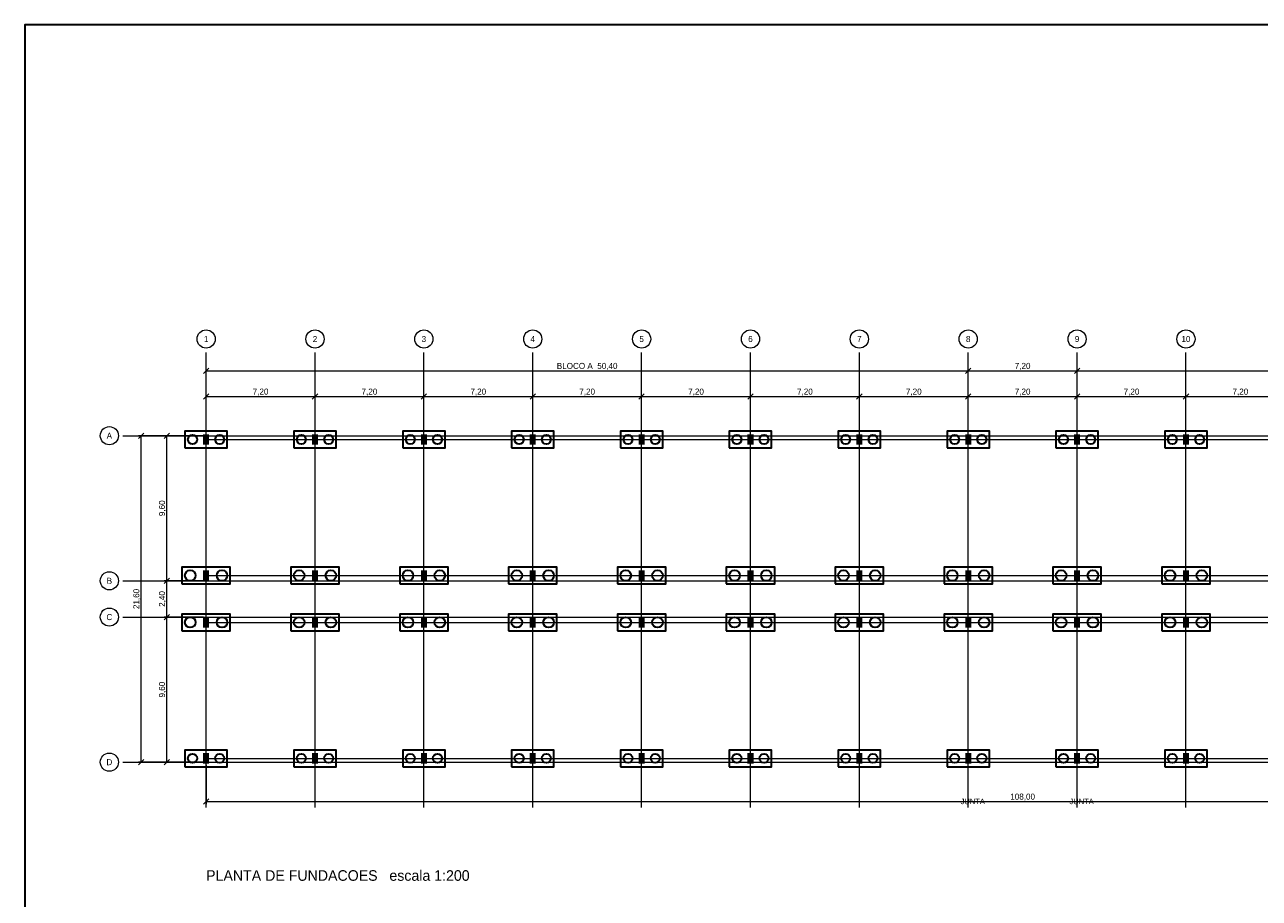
# Model space of a CAD drawing. Header units: metres. Extents: x -12 to 152, y -66 to 49.
# Tile 2 of 3: x -12 to 70, y -9 to 49. Entities that reach past the tile are written whole.
import ezdxf
from ezdxf.enums import TextEntityAlignment as Align

# ---------------------------------------------------------------- set-up
doc = ezdxf.new("R2010")
doc.units = ezdxf.units.M
for name, color, linetype, lineweight, true_color in [('COTA', 8, 'Continuous', 13, 0x6a6a6a), ('EIXO', 8, 'Continuous', 13, 0x6a6a6a), ('EST', 3, 'Continuous', 35, 0x15803d), ('INC', 1, 'Continuous', 40, 0xd11a1a)]:
    doc.layers.add(name, color=color, linetype=linetype, lineweight=lineweight, true_color=true_color)
for name, color, linetype, lineweight in [('FOLHA', 7, 'Continuous', 35), ('NOTA', 7, 'Continuous', 18), ('PILAR', 7, 'Continuous', 35)]:
    doc.layers.add(name, color=color, linetype=linetype, lineweight=lineweight)

msp = doc.modelspace()

# ---------------------------------------------------------------- hatches: boundary and pattern name
at = {"layer": 'PILAR'}
for points in [[(-0.2, 21), (0.2, 21), (0.2, 21.7), (-0.2, 21.7)], [(7, 21), (7.4, 21), (7.4, 21.7), (7, 21.7)], [(14.2, 21), (14.6, 21), (14.6, 21.7), (14.2, 21.7)], [(21.4, 21), (21.8, 21), (21.8, 21.7), (21.4, 21.7)], [(28.6, 21), (29, 21), (29, 21.7), (28.6, 21.7)], [(35.8, 21), (36.2, 21), (36.2, 21.7), (35.8, 21.7)], [(43, 21), (43.4, 21), (43.4, 21.7), (43, 21.7)], [(50.2, 21), (50.6, 21), (50.6, 21.7), (50.2, 21.7)], [(57.4, 21), (57.8, 21), (57.8, 21.7), (57.4, 21.7)], [(64.6, 21), (65, 21), (65, 21.7), (64.6, 21.7)], [(-0.2, 12), (0.2, 12), (0.2, 12.7), (-0.2, 12.7)], [(7, 12), (7.4, 12), (7.4, 12.7), (7, 12.7)], [(14.2, 12), (14.6, 12), (14.6, 12.7), (14.2, 12.7)], [(21.4, 12), (21.8, 12), (21.8, 12.7), (21.4, 12.7)], [(28.6, 12), (29, 12), (29, 12.7), (28.6, 12.7)], [(35.8, 12), (36.2, 12), (36.2, 12.7), (35.8, 12.7)], [(43, 12), (43.4, 12), (43.4, 12.7), (43, 12.7)], [(50.2, 12), (50.6, 12), (50.6, 12.7), (50.2, 12.7)], [(57.4, 12), (57.8, 12), (57.8, 12.7), (57.4, 12.7)], [(64.6, 12), (65, 12), (65, 12.7), (64.6, 12.7)], [(-0.2, 8.9), (0.2, 8.9), (0.2, 9.6), (-0.2, 9.6)], [(7, 8.9), (7.4, 8.9), (7.4, 9.6), (7, 9.6)], [(14.2, 8.9), (14.6, 8.9), (14.6, 9.6), (14.2, 9.6)], [(21.4, 8.9), (21.8, 8.9), (21.8, 9.6), (21.4, 9.6)], [(28.6, 8.9), (29, 8.9), (29, 9.6), (28.6, 9.6)], [(35.8, 8.9), (36.2, 8.9), (36.2, 9.6), (35.8, 9.6)], [(43, 8.9), (43.4, 8.9), (43.4, 9.6), (43, 9.6)], [(50.2, 8.9), (50.6, 8.9), (50.6, 9.6), (50.2, 9.6)], [(57.4, 8.9), (57.8, 8.9), (57.8, 9.6), (57.4, 9.6)], [(64.6, 8.9), (65, 8.9), (65, 9.6), (64.6, 9.6)], [(-0.2, -0.1), (0.2, -0.1), (0.2, 0.6), (-0.2, 0.6)], [(7, -0.1), (7.4, -0.1), (7.4, 0.6), (7, 0.6)], [(14.2, -0.1), (14.6, -0.1), (14.6, 0.6), (14.2, 0.6)], [(21.4, -0.1), (21.8, -0.1), (21.8, 0.6), (21.4, 0.6)], [(28.6, -0.1), (29, -0.1), (29, 0.6), (28.6, 0.6)], [(35.8, -0.1), (36.2, -0.1), (36.2, 0.6), (35.8, 0.6)], [(43, -0.1), (43.4, -0.1), (43.4, 0.6), (43, 0.6)], [(50.2, -0.1), (50.6, -0.1), (50.6, 0.6), (50.2, 0.6)], [(57.4, -0.1), (57.8, -0.1), (57.8, 0.6), (57.4, 0.6)], [(64.6, -0.1), (65, -0.1), (65, 0.6), (64.6, 0.6)]]:
    msp.add_hatch(color=7, dxfattribs=at).paths.add_polyline_path(points)

# ---------------------------------------------------------------- linework, layer by layer
at = {"layer": 'COTA'}
for p, q in [((-0.18, 25.72), (0.18, 26.08)), ((0, 21.78), (0, 26.08)), ((0, 25.9), (50.4, 25.9)), ((50.22, 25.72), (50.58, 26.08)), ((50.22, 25.72), (50.58, 26.08)), ((50.4, 21.78), (50.4, 26.08)), ((50.4, 21.78), (50.4, 26.08)), ((50.4, 25.9), (57.6, 25.9)), ((57.42, 25.72), (57.78, 26.08)), ((57.42, 25.72), (57.78, 26.08)), ((57.6, 21.78), (57.6, 26.08)), ((57.6, 21.78), (57.6, 26.08)), ((57.6, 25.9), (108, 25.9)), ((-0.18, 24.02), (0.18, 24.38)), ((0, 21.78), (0, 24.38)), ((0, 24.2), (7.2, 24.2)), ((7.02, 24.02), (7.38, 24.38)), ((7.02, 24.02), (7.38, 24.38)), ((7.2, 21.78), (7.2, 24.38)), ((7.2, 21.78), (7.2, 24.38)), ((7.2, 24.2), (14.4, 24.2)), ((14.22, 24.02), (14.58, 24.38)), ((14.22, 24.02), (14.58, 24.38)), ((14.4, 21.78), (14.4, 24.38)), ((14.4, 21.78), (14.4, 24.38)), ((14.4, 24.2), (21.6, 24.2)), ((21.42, 24.02), (21.78, 24.38)), ((21.42, 24.02), (21.78, 24.38)), ((21.6, 21.78), (21.6, 24.38)), ((21.6, 21.78), (21.6, 24.38)), ((21.6, 24.2), (28.8, 24.2)), ((28.62, 24.02), (28.98, 24.38)), ((28.62, 24.02), (28.98, 24.38)), ((28.8, 21.78), (28.8, 24.38)), ((28.8, 21.78), (28.8, 24.38)), ((28.8, 24.2), (36, 24.2)), ((35.82, 24.02), (36.18, 24.38)), ((35.82, 24.02), (36.18, 24.38)), ((36, 21.78), (36, 24.38)), ((36, 21.78), (36, 24.38)), ((36, 24.2), (43.2, 24.2)), ((43.02, 24.02), (43.38, 24.38)), ((43.02, 24.02), (43.38, 24.38)), ((43.2, 21.78), (43.2, 24.38)), ((43.2, 21.78), (43.2, 24.38)), ((43.2, 24.2), (50.4, 24.2)), ((50.22, 24.02), (50.58, 24.38)), ((50.22, 24.02), (50.58, 24.38)), ((50.4, 21.78), (50.4, 24.38)), ((50.4, 21.78), (50.4, 24.38)), ((50.4, 24.2), (57.6, 24.2)), ((57.42, 24.02), (57.78, 24.38)), ((57.42, 24.02), (57.78, 24.38)), ((57.6, 21.78), (57.6, 24.38)), ((57.6, 21.78), (57.6, 24.38)), ((57.6, 24.2), (64.8, 24.2)), ((64.62, 24.02), (64.98, 24.38)), ((64.62, 24.02), (64.98, 24.38)), ((64.8, 21.78), (64.8, 24.38)), ((64.8, 21.78), (64.8, 24.38)), ((64.8, 24.2), (72, 24.2)), ((-4.48, 21.42), (-4.12, 21.78)), ((-0.18, 21.6), (-4.48, 21.6)), ((-4.3, 0), (-4.3, 21.6)), ((-2.78, 21.42), (-2.42, 21.78)), ((-0.18, 21.6), (-2.78, 21.6)), ((-2.6, 12), (-2.6, 21.6)), ((-2.78, 11.82), (-2.42, 12.18)), ((-2.78, 11.82), (-2.42, 12.18)), ((-0.18, 12), (-2.78, 12)), ((-0.18, 12), (-2.78, 12)), ((-2.6, 9.6), (-2.6, 12)), ((-2.78, 9.42), (-2.42, 9.78)), ((-2.78, 9.42), (-2.42, 9.78)), ((-0.18, 9.6), (-2.78, 9.6)), ((-0.18, 9.6), (-2.78, 9.6)), ((-2.6, 0), (-2.6, 9.6)), ((-4.48, -0.18), (-4.12, 0.18)), ((-0.18, 0), (-4.48, 0)), ((-2.78, -0.18), (-2.42, 0.18)), ((-0.18, 0), (-2.78, 0)), ((0, -0.18), (0, -2.78)), ((-0.18, -2.78), (0.18, -2.42)), ((0, -2.6), (108, -2.6))]:
    msp.add_line(p, q, dxfattribs=at)
at = {"layer": 'EIXO'}
for p, q in [((0, -3), (0, 27.1)), ((7.2, -3), (7.2, 27.1)), ((14.4, -3), (14.4, 27.1)), ((21.6, -3), (21.6, 27.1)), ((28.8, -3), (28.8, 27.1)), ((36, -3), (36, 27.1)), ((43.2, -3), (43.2, 27.1)), ((50.4, -3), (50.4, 27.1)), ((57.6, -3), (57.6, 27.1)), ((64.8, -3), (64.8, 27.1)), ((-5.5, 21.6), (110.5, 21.6)), ((0, 21.35), (108, 21.35)), ((0, 12.35), (108, 12.35)), ((-5.5, 12), (110.5, 12)), ((-5.5, 9.6), (110.5, 9.6)), ((0, 9.25), (108, 9.25)), ((-5.5, 0), (110.5, 0)), ((0, 0.25), (108, 0.25))]:
    msp.add_line(p, q, dxfattribs=at)
for centre in [(0, 28), (7.2, 28), (14.4, 28), (21.6, 28), (28.8, 28), (36, 28), (43.2, 28), (50.4, 28), (57.6, 28), (64.8, 28), (-6.4, 21.6), (-6.4, 12), (-6.4, 9.6), (-6.4, 0)]:
    msp.add_circle(centre, 0.6, dxfattribs=at)
at = {"layer": 'EST'}
for points in [[(-1.4, 20.8), (1.4, 20.8), (1.4, 21.9), (-1.4, 21.9)], [(5.8, 20.8), (8.6, 20.8), (8.6, 21.9), (5.8, 21.9)], [(13, 20.8), (15.8, 20.8), (15.8, 21.9), (13, 21.9)], [(20.2, 20.8), (23, 20.8), (23, 21.9), (20.2, 21.9)], [(27.4, 20.8), (30.2, 20.8), (30.2, 21.9), (27.4, 21.9)], [(34.6, 20.8), (37.4, 20.8), (37.4, 21.9), (34.6, 21.9)], [(41.8, 20.8), (44.6, 20.8), (44.6, 21.9), (41.8, 21.9)], [(49, 20.8), (51.8, 20.8), (51.8, 21.9), (49, 21.9)], [(56.2, 20.8), (59, 20.8), (59, 21.9), (56.2, 21.9)], [(63.4, 20.8), (66.2, 20.8), (66.2, 21.9), (63.4, 21.9)], [(-1.6, 11.8), (1.6, 11.8), (1.6, 12.9), (-1.6, 12.9)], [(5.6, 11.8), (8.8, 11.8), (8.8, 12.9), (5.6, 12.9)], [(12.8, 11.8), (16, 11.8), (16, 12.9), (12.8, 12.9)], [(20, 11.8), (23.2, 11.8), (23.2, 12.9), (20, 12.9)], [(27.2, 11.8), (30.4, 11.8), (30.4, 12.9), (27.2, 12.9)], [(34.4, 11.8), (37.6, 11.8), (37.6, 12.9), (34.4, 12.9)], [(41.6, 11.8), (44.8, 11.8), (44.8, 12.9), (41.6, 12.9)], [(48.8, 11.8), (52, 11.8), (52, 12.9), (48.8, 12.9)], [(56, 11.8), (59.2, 11.8), (59.2, 12.9), (56, 12.9)], [(63.2, 11.8), (66.4, 11.8), (66.4, 12.9), (63.2, 12.9)], [(-1.6, 8.7), (1.6, 8.7), (1.6, 9.8), (-1.6, 9.8)], [(5.6, 8.7), (8.8, 8.7), (8.8, 9.8), (5.6, 9.8)], [(12.8, 8.7), (16, 8.7), (16, 9.8), (12.8, 9.8)], [(20, 8.7), (23.2, 8.7), (23.2, 9.8), (20, 9.8)], [(27.2, 8.7), (30.4, 8.7), (30.4, 9.8), (27.2, 9.8)], [(34.4, 8.7), (37.6, 8.7), (37.6, 9.8), (34.4, 9.8)], [(41.6, 8.7), (44.8, 8.7), (44.8, 9.8), (41.6, 9.8)], [(48.8, 8.7), (52, 8.7), (52, 9.8), (48.8, 9.8)], [(56, 8.7), (59.2, 8.7), (59.2, 9.8), (56, 9.8)], [(63.2, 8.7), (66.4, 8.7), (66.4, 9.8), (63.2, 9.8)], [(-1.4, -0.3), (1.4, -0.3), (1.4, 0.8), (-1.4, 0.8)], [(5.8, -0.3), (8.6, -0.3), (8.6, 0.8), (5.8, 0.8)], [(13, -0.3), (15.8, -0.3), (15.8, 0.8), (13, 0.8)], [(20.2, -0.3), (23, -0.3), (23, 0.8), (20.2, 0.8)], [(27.4, -0.3), (30.2, -0.3), (30.2, 0.8), (27.4, 0.8)], [(34.6, -0.3), (37.4, -0.3), (37.4, 0.8), (34.6, 0.8)], [(41.8, -0.3), (44.6, -0.3), (44.6, 0.8), (41.8, 0.8)], [(49, -0.3), (51.8, -0.3), (51.8, 0.8), (49, 0.8)], [(56.2, -0.3), (59, -0.3), (59, 0.8), (56.2, 0.8)], [(63.4, -0.3), (66.2, -0.3), (66.2, 0.8), (63.4, 0.8)]]:
    msp.add_lwpolyline(points, close=True, dxfattribs=at)
for centre, radius in [((-0.9, 21.35), 0.3), ((0.9, 21.35), 0.3), ((6.3, 21.35), 0.3), ((8.1, 21.35), 0.3), ((13.5, 21.35), 0.3), ((15.3, 21.35), 0.3), ((20.7, 21.35), 0.3), ((22.5, 21.35), 0.3), ((27.9, 21.35), 0.3), ((29.7, 21.35), 0.3), ((35.1, 21.35), 0.3), ((36.9, 21.35), 0.3), ((42.3, 21.35), 0.3), ((44.1, 21.35), 0.3), ((49.5, 21.35), 0.3), ((51.3, 21.35), 0.3), ((56.7, 21.35), 0.3), ((58.5, 21.35), 0.3), ((63.9, 21.35), 0.3), ((65.7, 21.35), 0.3), ((-1.05, 12.35), 0.35), ((1.05, 12.35), 0.35), ((6.15, 12.35), 0.35), ((8.25, 12.35), 0.35), ((13.35, 12.35), 0.35), ((15.45, 12.35), 0.35), ((20.55, 12.35), 0.35), ((22.65, 12.35), 0.35), ((27.75, 12.35), 0.35), ((29.85, 12.35), 0.35), ((34.95, 12.35), 0.35), ((37.05, 12.35), 0.35), ((42.15, 12.35), 0.35), ((44.25, 12.35), 0.35), ((49.35, 12.35), 0.35), ((51.45, 12.35), 0.35), ((56.55, 12.35), 0.35), ((58.65, 12.35), 0.35), ((63.75, 12.35), 0.35), ((65.85, 12.35), 0.35), ((-1.05, 9.25), 0.35), ((1.05, 9.25), 0.35), ((6.15, 9.25), 0.35), ((8.25, 9.25), 0.35), ((13.35, 9.25), 0.35), ((15.45, 9.25), 0.35), ((20.55, 9.25), 0.35), ((22.65, 9.25), 0.35), ((27.75, 9.25), 0.35), ((29.85, 9.25), 0.35), ((34.95, 9.25), 0.35), ((37.05, 9.25), 0.35), ((42.15, 9.25), 0.35), ((44.25, 9.25), 0.35), ((49.35, 9.25), 0.35), ((51.45, 9.25), 0.35), ((56.55, 9.25), 0.35), ((58.65, 9.25), 0.35), ((63.75, 9.25), 0.35), ((65.85, 9.25), 0.35), ((-0.9, 0.25), 0.3), ((0.9, 0.25), 0.3), ((6.3, 0.25), 0.3), ((8.1, 0.25), 0.3), ((13.5, 0.25), 0.3), ((15.3, 0.25), 0.3), ((20.7, 0.25), 0.3), ((22.5, 0.25), 0.3), ((27.9, 0.25), 0.3), ((29.7, 0.25), 0.3), ((35.1, 0.25), 0.3), ((36.9, 0.25), 0.3), ((42.3, 0.25), 0.3), ((44.1, 0.25), 0.3), ((49.5, 0.25), 0.3), ((51.3, 0.25), 0.3), ((56.7, 0.25), 0.3), ((58.5, 0.25), 0.3), ((63.9, 0.25), 0.3), ((65.7, 0.25), 0.3)]:
    msp.add_circle(centre, radius, dxfattribs=at)
at = {"layer": 'FOLHA'}
msp.add_lwpolyline([(-12, -66), (152.2, -66), (152.2, 48.8), (-12, 48.8)], close=True, dxfattribs=at)

# ---------------------------------------------------------------- texts
at = {"layer": 'COTA'}
for s, p in [('BLOCO A  50,40', (25.2, 26.22)), ('7,20', (54, 26.22)), ('7,20', (3.6, 24.52)), ('7,20', (10.8, 24.52)), ('7,20', (18, 24.52)), ('7,20', (25.2, 24.52)), ('7,20', (32.4, 24.52)), ('7,20', (39.6, 24.52)), ('7,20', (46.8, 24.52)), ('7,20', (54, 24.52)), ('7,20', (61.2, 24.52)), ('7,20', (68.4, 24.52)), ('108,00', (54, -2.28))]:
    msp.add_text(s, height=0.4, dxfattribs=at).set_placement(p, align=Align.MIDDLE_CENTER)
for s, p in [('9,60', (-2.92, 16.8)), ('21,60', (-4.62, 10.8)), ('2,40', (-2.92, 10.8)), ('9,60', (-2.92, 4.8))]:
    msp.add_text(s, height=0.4, rotation=90, dxfattribs=at).set_placement(p, align=Align.MIDDLE_CENTER)
at = {"layer": 'EIXO'}
for s, p in [('1', (0, 28)), ('2', (7.2, 28)), ('3', (14.4, 28)), ('4', (21.6, 28)), ('5', (28.8, 28)), ('6', (36, 28)), ('7', (43.2, 28)), ('8', (50.4, 28)), ('9', (57.6, 28)), ('10', (64.8, 28)), ('A', (-6.4, 21.6)), ('B', (-6.4, 12)), ('C', (-6.4, 9.6)), ('D', (-6.4, 0))]:
    msp.add_text(s, height=0.4, dxfattribs=at).set_placement(p, align=Align.MIDDLE_CENTER)
at = {"layer": 'INC'}
for p in [(50.7, -2.6), (57.9, -2.6)]:
    msp.add_text('JUNTA', height=0.36, dxfattribs=at).set_placement(p, align=Align.MIDDLE_CENTER)
at = {"layer": 'NOTA'}
msp.add_text('PLANTA DE FUNDACOES   escala 1:200', height=0.7, dxfattribs=at).set_placement((0, -7.5), align=Align.MIDDLE_LEFT)

doc.saveas('drawing.dxf')
